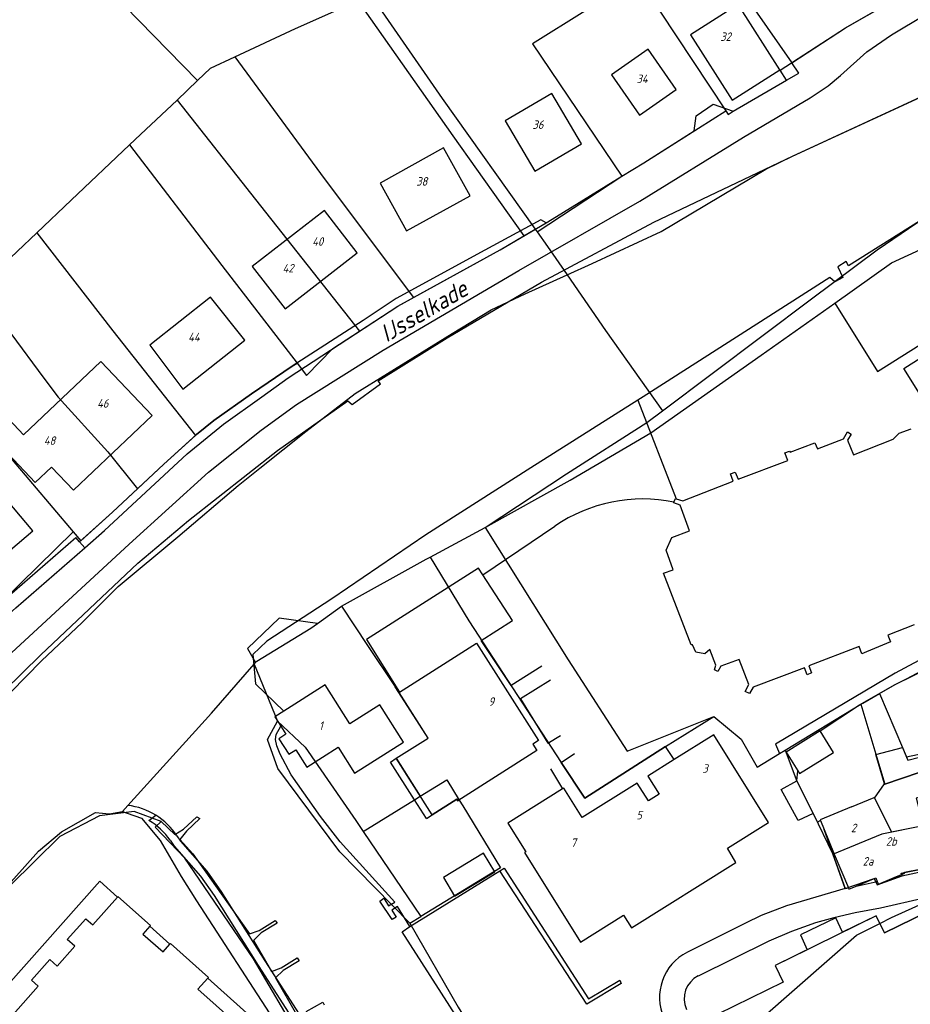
# Model space of a CAD drawing. Extents: x 124314 to 128016, y 450271 to 453716.
# Tile 6 of 40: x 124614 to 124744, y 450750 to 450895. Entities that reach past the tile are written whole.
import ezdxf
from ezdxf.enums import TextEntityAlignment as Align

# ---------------------------------------------------------------- set-up
doc = ezdxf.new("R2010")
doc.units = 0
doc.header["$MEASUREMENT"] = 0
for name, color, linetype in [('Default_113', 7, 'Continuous'), ('Default_117', 7, 'Continuous'), ('Default_21', 40, 'Continuous'), ('Default_4', 1, 'Continuous'), ('Default_48', 140, 'Continuous'), ('Default_66', 7, 'Continuous'), ('Default_69', 7, 'Continuous'), ('Default_80', 7, 'Continuous'), ('Default_99', 2, 'Continuous')]:
    doc.layers.add(name, color=color, linetype=linetype)
doc.styles.add('Style-ENGINEERING', font='isoct.shx', dxfattribs={"oblique": 15})

msp = doc.modelspace()

# ---------------------------------------------------------------- linework, layer by layer
at = {"layer": 'Default_21', "lineweight": -3, "flags": 128}
for points in [[(124608.03, 450918.89), (124626.82, 450899.32), (124639.7, 450886.08)], [(124692.45, 450918.48), (124665.06, 450898.77), (124675.67, 450883.44), (124689.34, 450864.23)], [(124712.86, 450909.15), (124714.73, 450906.43), (124727.04, 450888.68)], [(124694.03, 450857.52), (124697.7, 450859.18), (124707.86, 450863.87), (124723.22, 450873.08), (124727.16, 450874.95), (124750.94, 450885.96), (124773.07, 450895.54), (124789.83, 450902.88), (124794.87, 450905.97)], [(124704.33, 450901.11), (124688.95, 450891.47), (124702.06, 450872.02)], [(124704.33, 450901.11), (124707.64, 450896.27), (124717.36, 450881.61)], [(124645.21, 450889.56), (124654.13, 450893.72), (124663.28, 450897.81), (124677.25, 450877.97), (124687.66, 450863.24)], [(124727.04, 450888.68), (124734.96, 450893.82), (124738.95, 450896.11)], [(124639.7, 450886.08), (124641.6, 450887.88), (124645.21, 450889.56)], [(124645.21, 450889.56), (124658.34, 450871.69), (124671.47, 450854.17)], [(124717.36, 450881.61), (124717.7, 450881.11), (124718.44, 450881.6), (124726.28, 450886.14), (124728.07, 450887.15), (124727.04, 450888.68)], [(124636.7, 450883.22), (124639.7, 450886.08)], [(124629.74, 450876.62), (124631.34, 450878.13), (124636.7, 450883.22)], [(124636.7, 450883.22), (124648.24, 450868.61), (124663.54, 450849.24)], [(124702.06, 450872.02), (124705.28, 450874), (124717.36, 450881.61)], [(124616.08, 450863.7), (124621.15, 450868.5), (124629.74, 450876.62)], [(124629.74, 450876.62), (124643.29, 450858.88), (124654.34, 450844.56)], [(124708.03, 450837.52), (124729.93, 450854.01), (124739.6, 450861.2), (124745.42, 450865.16), (124753.19, 450870.2), (124772.75, 450876.95), (124780.6, 450877.39)], [(124689.61, 450863.86), (124702.06, 450872.02)], [(124733.35, 450853.38), (124741.7, 450859.31), (124763.74, 450869.41), (124768.15, 450871.5)], [(124607.39, 450855.47), (124616.08, 450863.7)], [(124616.08, 450863.7), (124627.26, 450849.28), (124639.4, 450833.92)], [(124687.66, 450863.24), (124689.34, 450864.23)], [(124689.34, 450864.23), (124689.61, 450863.86)], [(124689.61, 450863.86), (124691.14, 450861.71), (124694.03, 450857.52)], [(124671.47, 450854.17), (124684.17, 450861.19), (124687.66, 450863.24)], [(124574.59, 450752.91), (124576.81, 450755.42), (124584.03, 450764.09), (124593.74, 450776.11), (124606.41, 450789.92), (124612.27, 450796.2), (124616.78, 450800.81), (124622.76, 450806.43), (124628.04, 450811.7), (124636.81, 450819), (124645.71, 450826.55), (124648.85, 450829.12), (124655.61, 450834.51), (124662.9, 450840.08), (124677.15, 450848.9), (124682.85, 450852.38), (124687.84, 450854.72), (124694.03, 450857.52)], [(124694.03, 450857.52), (124699.65, 450849.36), (124708.03, 450837.52)], [(124607.39, 450855.47), (124617.11, 450842.33), (124619.21, 450839.54), (124626.51, 450831.53), (124630.87, 450826.06)], [(124663.54, 450849.24), (124669.16, 450852.9), (124671.47, 450854.17)], [(124682, 450820.37), (124694.46, 450827.35), (124706.34, 450834.31), (124722.53, 450845.7), (124733.35, 450853.38)], [(124733.35, 450853.38), (124739.66, 450843.34)], [(124654.34, 450844.56), (124655.75, 450842.73), (124659.62, 450846.7), (124663.54, 450849.24)], [(124739.66, 450843.34), (124748.13, 450848.67)], [(124598.28, 450847.1), (124603.9, 450840.6), (124612.46, 450830.34), (124621.42, 450819.77)], [(124639.4, 450833.92), (124639.54, 450834.04), (124642.12, 450836.12), (124647.65, 450840.02), (124653.6, 450844.08), (124654.34, 450844.56)], [(124682, 450820.37), (124693.95, 450828.3), (124705.73, 450835.8), (124708.03, 450837.52)], [(124630.87, 450826.06), (124634.76, 450829.69), (124639.4, 450833.92)], [(124621.42, 450819.77), (124622.55, 450818.44), (124627.23, 450822.66), (124630.87, 450826.06)], [(124673.88, 450816.02), (124682, 450820.37)], [(124682, 450820.37), (124694.18, 450800.96), (124702.83, 450787.52), (124715.57, 450792.61)], [(124611.08, 450809.63), (124621.42, 450819.77)], [(124660.89, 450808.82), (124673.31, 450815.71), (124673.88, 450816.02)], [(124673.88, 450816.02), (124679.6, 450806.67), (124693.14, 450785.86), (124696.64, 450780.6), (124708.5, 450788.21), (124715.57, 450792.61)], [(124765.74, 450811.72), (124755.41, 450806.03), (124742.24, 450798.97), (124724.63, 450788.52), (124725.24, 450787.15)], [(124657.36, 450806.28), (124660.89, 450808.82)], [(124660.89, 450808.82), (124664.68, 450803.04), (124668.77, 450796.97)], [(124657.36, 450806.28), (124651.71, 450807.04), (124647.07, 450802.61), (124648.23, 450800.53)], [(124648.23, 450800.53), (124648.41, 450800.72), (124656.38, 450805.58), (124657.36, 450806.28)], [(124629.49, 450779.54), (124641.77, 450793.12), (124648.05, 450800.31)], [(124648.05, 450800.31), (124648.23, 450800.53)], [(124648.05, 450800.31), (124651.46, 450791.93)], [(124739.92, 450795.99), (124742.25, 450797.33), (124743.88, 450798.13), (124749.12, 450800.96)], [(124668.91, 450786.46), (124673.6, 450789.43), (124668.77, 450796.97)], [(124737.18, 450794.41), (124737.46, 450794.57), (124739.92, 450795.99)], [(124739.92, 450795.99), (124743.29, 450788.06), (124743.92, 450786.61)], [(124726.08, 450787.65), (124737.18, 450794.41)], [(124737.18, 450794.41), (124740.71, 450782.66), (124745.77, 450784.37), (124745.74, 450784.45), (124746.84, 450784.73), (124747.73, 450781.21), (124745.34, 450780.6), (124746.35, 450776.59)], [(124670.93, 450762.24), (124660.65, 450772.71), (124651.5, 450784.97), (124650, 450789.21), (124651.46, 450791.93)], [(124651.46, 450791.93), (124655.52, 450788.08), (124662.96, 450777.33), (124664.06, 450775.71)], [(124715.57, 450792.61), (124719.58, 450789.29), (124721.97, 450785.15), (124725.24, 450787.15)], [(124752.04, 450788.37), (124743.92, 450786.61)], [(124725.24, 450787.15), (124726.08, 450787.65)], [(124726.08, 450787.65), (124727.79, 450783.11), (124730.19, 450778.37), (124733.09, 450772.35)], [(124743.92, 450786.61), (124744.1, 450786.18), (124752.07, 450788.26)], [(124668.07, 450785.92), (124668.91, 450786.46)], [(124671.6, 450780.36), (124668.07, 450785.92)], [(124668.91, 450786.46), (124672.45, 450780.89)], [(124672.45, 450780.89), (124676.36, 450783.31), (124678.18, 450780.33)], [(124664.06, 450775.71), (124671.6, 450780.36)], [(124671.6, 450780.36), (124672.45, 450780.89)], [(124673.34, 450777.63), (124671.6, 450780.36)], [(124674.18, 450778.16), (124677.82, 450780.48), (124677.99, 450780.21), (124678.18, 450780.33)], [(124678.18, 450780.33), (124678.7, 450779.47)], [(124608.65, 450764.22), (124616.32, 450772.81), (124619.7, 450775.68), (124624.74, 450778.5), (124626.77, 450778.28), (124628.67, 450778.64)], [(124628.67, 450778.64), (124629.49, 450779.54)], [(124628.67, 450778.64), (124629.36, 450778.4)], [(124629.36, 450778.4), (124631.47, 450777.65), (124634.23, 450774.39), (124637.29, 450769.1), (124639.58, 450765.52), (124650.87, 450748.05), (124652.33, 450744.98)], [(124678.7, 450779.47), (124684.25, 450770.35), (124672.53, 450763.23)], [(124673.34, 450777.63), (124674.18, 450778.16)], [(124632.57, 450777.31), (124633.6, 450778.09)], [(124664.06, 450775.71), (124672.53, 450763.23)], [(124733.09, 450772.35), (124740.32, 450775.36), (124740.51, 450775.43), (124746.35, 450776.59)], [(124635.68, 450774.42), (124636.26, 450773.53), (124640.14, 450769.14), (124642.15, 450766.3), (124648.62, 450756.03), (124653.56, 450748.32), (124654.41, 450745.97)], [(124636.68, 450775.08), (124637.22, 450774.27), (124641.09, 450769.88), (124643.15, 450766.96), (124649.61, 450756.72), (124654.65, 450748.85), (124655.5, 450746.49)], [(124733.09, 450772.35), (124734.87, 450767.32), (124739.16, 450768.81), (124739.57, 450767.86), (124743.27, 450769.18), (124743.14, 450769.6), (124750.96, 450771.14), (124751.01, 450770.91), (124757.32, 450772.3)], [(124739.98, 450762.18), (124741.72, 450763.07), (124753.92, 450768.58), (124758.56, 450769.87)], [(124739.98, 450762.18), (124740.66, 450760.8), (124755.41, 450768.01), (124756.66, 450765.51), (124759.83, 450767.37)], [(124670.93, 450762.24), (124672.53, 450763.23)], [(124670.93, 450762.24), (124678, 450749.88), (124684, 450740.27)], [(124739.98, 450762.18), (124739.44, 450763.31), (124734.51, 450760.89), (124733.5, 450763.04), (124728.3, 450760.54), (124729.3, 450758.32)], [(124718.35, 450744.49), (124736.57, 450760.45), (124739.98, 450762.18)], [(124729.3, 450758.32), (124724.59, 450756.01), (124725.8, 450753.56), (124716.19, 450748.85), (124718.35, 450744.49)]]:
    msp.add_lwpolyline(points, dxfattribs=at)
at = {"layer": 'Default_21', "lineweight": -3}
for centre, major_axis, end_param in [((124628.27, 450769.54), (5.33, 8.55), 0.436371), ((124628.08, 450769.35), (7.6, 5.07), 0.469352), ((124628.25, 450769.53), (8.43, 5.55), 0.430222)]:
    msp.add_ellipse(centre, major_axis=major_axis, ratio=1, start_param=0, end_param=end_param, dxfattribs=at)
at = {"layer": 'Default_4', "lineweight": -3, "flags": 128}
for points in [[(124725.3, 450887.66), (124719.16, 450897.27), (124712.16, 450892.82), (124718.29, 450883.2), (124725.3, 450887.66)], [(124710.07, 450884.75), (124705.94, 450890.69), (124700.54, 450886.93), (124704.68, 450880.99), (124710.07, 450884.75)], [(124696.12, 450876.8), (124691.76, 450884.17), (124684.94, 450880.15), (124689.29, 450872.77), (124696.12, 450876.8)], [(124679.76, 450869.16), (124675.87, 450876.19), (124666.53, 450871.02), (124670.41, 450863.99), (124679.76, 450869.16)], [(124663.18, 450860.76), (124658.35, 450866.97), (124647.74, 450858.74), (124652.57, 450852.52), (124663.18, 450860.76)], [(124646.66, 450847.93), (124641.64, 450854.26), (124632.71, 450847.19), (124637.56, 450840.72), (124646.66, 450847.93)], [(124746.79, 450838.52), (124743.5, 450843.75), (124748.08, 450846.63)], [(124614.12, 450834.02), (124625.52, 450844.79), (124633.05, 450836.83), (124621.47, 450825.88), (124618.25, 450829.28)], [(124618.25, 450829.28), (124615.85, 450827.01), (124607.89, 450835.44), (124610.47, 450837.88), (124614.12, 450834.02)], [(124710.04, 450824.61), (124711.01, 450824.32), (124718.42, 450827.2), (124718.04, 450828.26), (124718.73, 450828.53), (124719.14, 450827.47), (124726.46, 450830.25), (124726.04, 450831.36), (124726.73, 450831.62), (124726.8, 450831.46), (124730.42, 450832.82), (124730.81, 450831.97), (124734.64, 450833.44), (124735.22, 450834.46), (124735.76, 450834.1), (124735.23, 450833.23), (124736.1, 450831.08), (124741.96, 450833.37), (124742.84, 450834.24), (124744.6, 450834.9)], [(124615.5, 450819.91), (124608.73, 450827.87), (124594.02, 450815.36), (124601.14, 450806.98)], [(124709.73, 450824.12), (124709.94, 450824.65), (124710.04, 450824.61)], [(124709.6, 450814.19), (124708.6, 450817.04), (124709.41, 450818.91), (124712.02, 450819.91), (124710.64, 450823.65), (124709.69, 450824.03), (124709.73, 450824.12)], [(124609.88, 450815.13), (124615.5, 450819.91)], [(124745.04, 450806.07), (124741.16, 450804.58), (124741.54, 450803.58), (124738.02, 450802.11), (124737.34, 450801.84), (124736.96, 450802.91), (124729.57, 450800.07), (124729.96, 450799.01), (124729.3, 450798.73), (124728.9, 450799.78), (124721.39, 450796.9), (124720.84, 450795.97), (124720.21, 450796.3), (124720.71, 450797.33), (124719.32, 450800.99), (124716.61, 450800), (124716.19, 450799.23), (124715.69, 450799.47), (124715.9, 450800.13), (124714.99, 450802.46), (124714.25, 450801.83), (124712.92, 450802.04), (124712.46, 450803.15), (124712.26, 450803.12), (124708.19, 450813.67), (124709.6, 450814.19)], [(124669.39, 450796.18), (124680.73, 450803.4), (124689.83, 450789.09), (124688.99, 450788.55), (124689.6, 450787.59), (124677.99, 450780.21), (124677.82, 450780.48), (124674.18, 450778.16), (124668.91, 450786.46), (124673.6, 450789.43), (124669.33, 450796.14), (124669.39, 450796.18)], [(124651.96, 450791.17), (124652.7, 450790), (124651.66, 450789.34), (124653.11, 450787.05), (124654.17, 450787.72), (124655.79, 450785.17), (124660.38, 450788.1), (124662.8, 450784.29), (124669.98, 450788.85), (124666.5, 450794.34), (124662.1, 450791.55), (124658.47, 450797.25), (124652.39, 450793.38)], [(124740.69, 450782.72), (124739.39, 450787.03), (124743.29, 450788.06), (124744.1, 450786.18), (124752.07, 450788.26), (124750.87, 450793.47), (124753.84, 450794.22), (124752.75, 450796.86)], [(124652.39, 450793.38), (124651.08, 450792.55), (124651.96, 450791.17)], [(124693.36, 450781.98), (124685.33, 450776.95), (124687.97, 450772.74), (124687.76, 450772.61), (124696, 450759.46), (124702.31, 450763.41), (124703.48, 450761.55), (124718.8, 450771.16), (124717.61, 450773.26), (124723.64, 450777.04), (124715.57, 450789.93), (124709.78, 450786.3)], [(124731.19, 450790.5), (124726.2, 450787.39), (124727.93, 450784.61)], [(124727.93, 450784.61), (124728.18, 450784.21), (124733.18, 450787.32), (124731.19, 450790.5)], [(124709.78, 450786.3), (124705.87, 450783.85), (124707.53, 450781.2), (124705.97, 450780.22), (124704.34, 450782.82), (124696.26, 450777.75), (124693.54, 450782.09), (124693.36, 450781.98)], [(124745.77, 450784.37), (124740.71, 450782.66), (124740.69, 450782.72)], [(124735.84, 450779.34), (124739.17, 450780.68)], [(124739.17, 450780.68), (124741.71, 450775.67)], [(124739.17, 450780.68), (124739.2, 450780.61)], [(124735.84, 450779.34), (124731.21, 450777.41), (124731.26, 450777.3)], [(124731.26, 450777.3), (124731.78, 450776.02)], [(124731.78, 450776.02), (124733.29, 450772.37), (124735.37, 450767.43)], [(124741.71, 450775.67), (124746.35, 450776.59)], [(124683.4, 450769.79), (124681.74, 450772.51), (124675.85, 450768.93), (124677.49, 450766.19), (124683.4, 450769.79)], [(124742.09, 450768.92), (124743.68, 450769.58), (124743.6, 450769.72), (124750.62, 450771.11), (124750.67, 450770.91)], [(124736.49, 450767.68), (124739.39, 450768.89), (124739.6, 450768.37)], [(124739.6, 450768.37), (124739.77, 450767.97), (124742.09, 450768.92)], [(124755.41, 450768.01), (124740.66, 450760.8), (124739.44, 450763.31), (124724.59, 450756.01), (124725.8, 450753.56), (124716.19, 450748.85), (124723.76, 450733.51)], [(124735.37, 450767.43), (124735.45, 450767.25), (124736.49, 450767.68)], [(124641.23, 450754.15), (124639.77, 450752.51), (124648.28, 450744.93), (124642.37, 450738.3), (124643.52, 450737.27), (124639.27, 450732.51), (124638.12, 450733.53), (124635.99, 450731.14), (124627.51, 450738.65), (124625.95, 450736.91), (124620.39, 450741.88), (124621.53, 450743.17), (124618.52, 450745.84), (124617.4, 450744.58), (124612.64, 450748.81), (124616.31, 450752.95), (124615.3, 450753.85), (124618, 450756.91), (124619.11, 450755.93), (124621.67, 450758.84), (124620.57, 450759.81), (124623.28, 450762.88), (124624.31, 450761.97), (124627.96, 450766.07)], [(124627.96, 450766.07), (124628.01, 450766.13), (124632.79, 450761.87), (124632.72, 450761.79)], [(124632.72, 450761.79), (124631.69, 450760.63), (124634.64, 450758.01), (124635.66, 450759.15)], [(124635.66, 450759.15), (124635.74, 450759.24), (124641.33, 450754.26), (124641.23, 450754.15)]]:
    msp.add_lwpolyline(points, dxfattribs=at)
at = {"layer": 'Default_48', "lineweight": -3, "flags": 128}
for points in [[(124544.09, 450719.76), (124556.81, 450735.12), (124573.79, 450754.84), (124588.06, 450771.04), (124587.66, 450771.39), (124597.96, 450782.6), (124605.8, 450791.06), (124616.69, 450801.66), (124630.96, 450815.16), (124638.37, 450821.41), (124651.46, 450831.7), (124661.8, 450839), (124662.43, 450838.45), (124666.6, 450841.48), (124666.24, 450841.93), (124676.39, 450848.27), (124690.24, 450856.47), (124706.76, 450865.29), (124727.16, 450874.95), (124759.59, 450889.97), (124776.13, 450897.87)], [(124765.93, 450875), (124759.86, 450873.27), (124748.85, 450867.33), (124735.38, 450858.85), (124735.04, 450859.47), (124733.81, 450858.7), (124734.54, 450857.12), (124733.36, 450856.49), (124732.62, 450857.11), (124705.22, 450839.59), (124704.42, 450839.08)], [(124704.42, 450839.08), (124688.71, 450829.14), (124673.25, 450819.29), (124659.45, 450809.91), (124649.88, 450803.66), (124647.86, 450801.72), (124648.25, 450797.41), (124652.39, 450793.38)], [(124670.9, 450761.75), (124669.12, 450764.69), (124668.28, 450764.14), (124668.91, 450763.13), (124668.33, 450762.78), (124666.51, 450765.49), (124667.11, 450765.91), (124667.8, 450764.76), (124668.71, 450765.33), (124660.69, 450774.19), (124657.8, 450777.89), (124653.49, 450784.01), (124651.87, 450787.07), (124651.38, 450788.28), (124651.18, 450789.22), (124651.29, 450789.98), (124651.96, 450791.17)], [(124683.81, 450739.06), (124683.79, 450739.09), (124669.77, 450760.96), (124670.9, 450761.75)]]:
    msp.add_lwpolyline(points, dxfattribs=at)
at = {"layer": 'Default_66', "lineweight": -3, "flags": 128}
msp.add_lwpolyline([(124634.38, 450777.19), (124630.42, 450778.65), (124625.31, 450778.02), (124619.48, 450774.97), (124612.12, 450767.74), (124603.7, 450758.98), (124596.75, 450751.24), (124586.63, 450739.62), (124575.11, 450726.45), (124561.65, 450710.72)], dxfattribs=at)
at = {"layer": 'Default_69', "lineweight": -3, "flags": 128}
for points in [[(124654.47, 450742.03), (124654.11, 450742.65), (124654.49, 450744.86), (124654.04, 450746.27), (124652.54, 450749.14), (124647.94, 450756.98), (124637.86, 450771.77), (124633.48, 450776.33), (124634.38, 450777.19)], [(124634.38, 450777.19), (124636.4, 450775.26), (124637.66, 450776.04), (124639.63, 450777.86), (124640.06, 450777.61), (124638.08, 450775.74), (124637.11, 450774.53), (124639.04, 450772.44), (124647.34, 450760.66), (124648.77, 450761.17), (124651.14, 450762.64), (124651.4, 450762.24), (124649.07, 450760.79), (124647.93, 450759.7), (124650.57, 450755.14), (124652, 450755.65), (124654.37, 450757.12), (124654.63, 450756.72), (124652.3, 450755.27), (124651.16, 450754.18), (124654.26, 450748.83)], [(124655.68, 450749.26), (124658.11, 450750.63), (124658.34, 450750.22)]]:
    msp.add_lwpolyline(points, dxfattribs=at)
at = {"layer": 'Default_80', "lineweight": -3, "flags": 128}
for points in [[(124688.95, 450891.47), (124702.06, 450872.02)], [(124704.42, 450839.08), (124710.04, 450824.61)], [(124731.19, 450790.5), (124737, 450794.31), (124742.25, 450797.33), (124750.2, 450801.22), (124751.36, 450796.34), (124752.75, 450796.86)], [(124727.79, 450783.17), (124730.17, 450778.37)], [(124739.2, 450780.61), (124740.69, 450782.72)]]:
    msp.add_lwpolyline(points, dxfattribs=at)
at = {"layer": 'Default_99', "lineweight": -3, "flags": 128}
for points in [[(124725.35, 450887.59), (124734.96, 450893.82), (124747.66, 450901.11), (124759, 450907.41), (124772.05, 450914.07), (124785.19, 450920.33), (124786.79, 450920.76), (124794.94, 450924.04), (124801.95, 450927.25)], [(124578.51, 450763.18), (124585.81, 450771.38), (124591.12, 450777.72), (124596.3, 450785.09), (124597.76, 450787.14), (124606.62, 450796.68), (124629.67, 450817.96), (124641.34, 450828.52), (124649.07, 450834.68), (124654.28, 450838.49), (124666.97, 450846.43), (124686.93, 450858.15), (124704.69, 450868.34), (124719.95, 450877.78), (124729.74, 450883.53), (124732.39, 450885.31), (124734.21, 450886.84), (124738.07, 450890.29), (124741.7, 450892.81), (124746.71, 450895.79)], [(124702.06, 450872.02), (124705.28, 450874), (124712.71, 450878.68), (124712.99, 450880.9), (124715.49, 450882.61), (124718.44, 450881.6), (124726.28, 450886.14), (124725.35, 450887.59)], [(124725.35, 450887.59), (124725.3, 450887.66)], [(124690.93, 450865.16), (124691.2, 450865.32), (124702.06, 450872.02)], [(124690.93, 450865.16), (124690.15, 450865.61), (124681.93, 450861.13), (124668.89, 450854.03), (124664.04, 450850.82), (124653.6, 450844.08), (124647.65, 450840.02), (124642.12, 450836.12), (124639.54, 450834.04), (124634.76, 450829.69), (124627.23, 450822.66), (124622.39, 450818.3)], [(124623.16, 450817.42), (124626.03, 450819.93), (124638.2, 450831.2), (124643.55, 450835.57), (124649.15, 450839.59), (124653.01, 450842.4), (124669.16, 450852.9), (124684.17, 450861.19), (124690.93, 450865.16)], [(124681.65, 450813.42), (124692.23, 450820.6)], [(124593.65, 450792.78), (124594.99, 450794.29), (124600.46, 450799.92), (124611.7, 450810.1), (124621.85, 450818.93)], [(124622.39, 450818.3), (124621.85, 450818.93)], [(124594.97, 450791.25), (124596.46, 450792.92), (124601.85, 450798.48), (124613.03, 450808.6), (124623.16, 450817.42)], [(124623.16, 450817.42), (124622.39, 450818.3)], [(124681.65, 450813.42), (124681, 450814.42), (124664.53, 450803.92), (124669.39, 450796.18)], [(124690.29, 450800.01), (124685.79, 450797.15), (124681.4, 450803.79), (124686, 450806.72), (124681.65, 450813.42)], [(124691.57, 450797.94), (124687.19, 450795.19), (124691.18, 450788.69), (124693.05, 450789.8)], [(124709.78, 450786.3), (124708.5, 450788.21), (124696.64, 450780.6), (124693.14, 450785.86), (124695.11, 450787.18)], [(124691.59, 450784.9), (124693.36, 450781.98)], [(124727.79, 450783.17), (124727.93, 450784.61)], [(124730.17, 450778.37), (124727.99, 450777.33), (124725.48, 450781.89), (124727.79, 450783.17)], [(124731.26, 450777.3), (124730.82, 450777.1), (124730.17, 450778.37)], [(124734.87, 450767.32), (124731.78, 450776.02)], [(124670.9, 450761.75), (124684.14, 450769.94)], [(124684.14, 450769.94), (124684.76, 450770.34), (124697.15, 450751.1), (124701.77, 450753.87), (124701.97, 450753.35), (124696.94, 450750.32), (124684.14, 450769.94)], [(124742.09, 450768.92), (124750.71, 450770.79)], [(124608.75, 450749.73), (124625.36, 450768.41), (124627.96, 450766.07)], [(124736.49, 450767.68), (124739.6, 450768.37)], [(124734.87, 450767.32), (124726.29, 450764.8), (124722.54, 450763.35), (124720.25, 450762.23), (124711.71, 450757.96)], [(124755.41, 450768.01), (124751.04, 450766.98), (124746.51, 450765.91), (124740.09, 450764.45), (124736.36, 450763.76), (124733.23, 450763), (124730.54, 450762.27), (124727.02, 450761.02), (124723.68, 450759.59), (124713.3, 450754.46)], [(124734.87, 450767.32), (124735.37, 450767.43)], [(124632.72, 450761.79), (124635.66, 450759.15)], [(124641.23, 450754.15), (124652.14, 450744.34), (124648.73, 450740.13)]]:
    msp.add_lwpolyline(points, dxfattribs=at)
at = {"layer": 'Default_99', "lineweight": -3}
for centre, major_axis, end_param in [((124705.19, 450801.47), (4.53, 22.66), 0.792895), ((124715.02, 450751.33), (-3.32, 6.63), 1.533025), ((124714.96, 450751.11), (-1.66, 3.36), 1.541303)]:
    msp.add_ellipse(centre, major_axis=major_axis, ratio=1, start_param=0, end_param=end_param, dxfattribs=at)

# ---------------------------------------------------------------- texts
at = {"layer": 'Default_113', "lineweight": -3, "style": 'Style-ENGINEERING', "oblique": 15}
for s, p in [('32', (124717.32, 450892.53)), ('34', (124705.04, 450886.34)), ('36', (124689.74, 450879.6)), ('38', (124672.67, 450871.26)), ('40', (124657.37, 450862.42)), ('42', (124653.02, 450858.5)), ('44', (124639.18, 450848.38)), ('46', (124625.79, 450838.63)), ('48', (124617.97, 450833.16)), ('9', (124682.88, 450794.8)), ('1', (124657.84, 450791.26)), ('3', (124714.3, 450784.97)), ('5', (124704.61, 450778.11)), ('2', (124736.12, 450776.23)), ('7', (124694.96, 450774.07)), ('2b', (124741.67, 450774.25)), ('2a', (124738.25, 450771.33))]:
    msp.add_text(s, height=1.25, dxfattribs=at).set_placement(p, align=Align.MIDDLE_CENTER)
at = {"layer": 'Default_117', "lineweight": -3, "style": 'Style-ENGINEERING', "oblique": 15}
msp.add_text('IJsselkade', height=2.5, rotation=30.4626, dxfattribs=at).set_placement((124672.97, 450852.21), align=Align.MIDDLE_CENTER)

doc.saveas('drawing.dxf')
